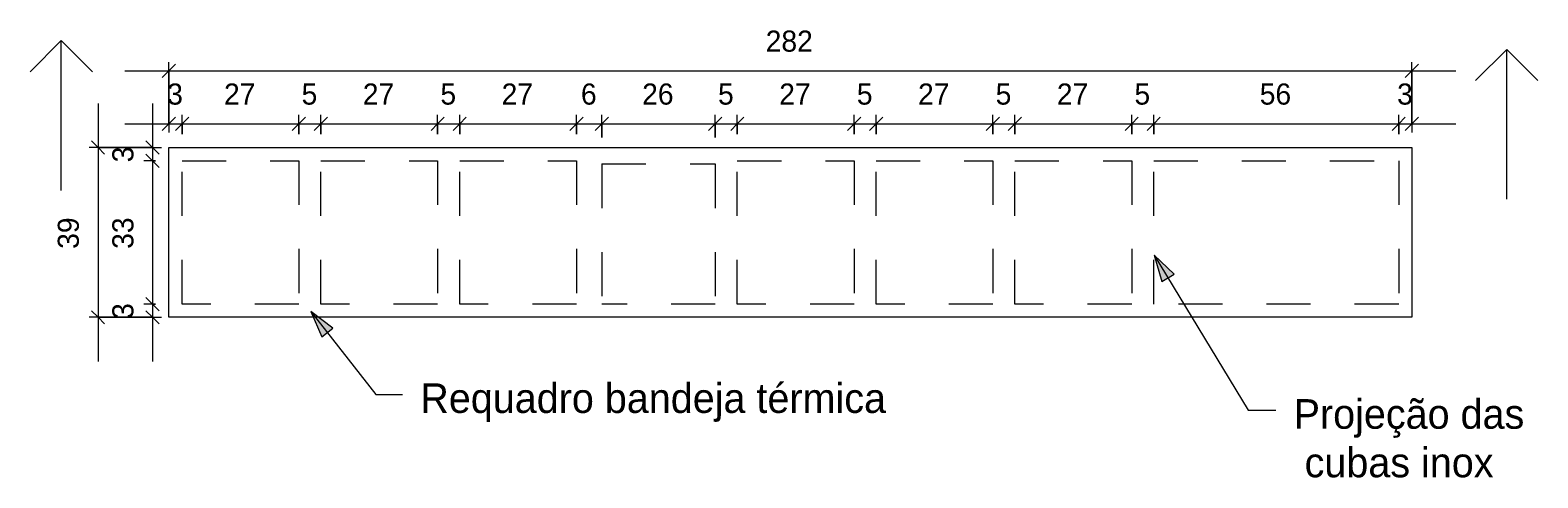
# Model space of a CAD drawing. Header units: metres. Extents: x -1.7 to 80, y -8.6 to 1.8.
# Tile 25 of 79: x 68.3 to 71.7, y -7.6 to -6.6. Entities that reach past the tile are written whole.
import ezdxf

# ---------------------------------------------------------------- set-up
doc = ezdxf.new("R2010")
doc.units = ezdxf.units.M
doc.linetypes.add('Projeção', pattern=[0.003969, 0.002381, -0.001587])
for name, color, linetype, lineweight in [('A-ANNO-DIMS', 120, 'Continuous', 9), ('A-ANNO-DIMS-20', 211, 'Continuous', 9), ('A-DETL', 90, 'Continuous', 18), ('A-FLOR-OVHD', 1, 'Projeção', 18), ('G-ANNO-TEXT', 231, 'Continuous', 9)]:
    doc.layers.add(name, color=color, linetype=linetype, lineweight=lineweight)
doc.styles.add('Century Gothic', font='GOTHIC.TTF', dxfattribs={"height": 0.067065})
doc.styles.add('Century Gothic_4', font='GOTHIC.TTF', dxfattribs={"height": 0.047904})
doc.dimstyles.new('_Cotas_detalhamento_2_5_mm', dxfattribs={"dimscale": 0.3048, "dimtxt": 0.05, "dimasz": 0.098425, "dimexe": 0.065617, "dimexo": 0.19685, "dimgap": 0.098425, "dimtad": 1, "dimdec": 0, "dimlfac": 100, "dimzin": 0, "dimdsep": 46, "dimtxsty": 'Century Gothic_4', "dimblk1": 'OBLIQUE', "dimblk2": 'OBLIQUE', "dimsah": 1, "dimcen": 0.09, "dimdle": 0.328084, "dimazin": 0, "dimtfac": 1, "dimtdec": 4, "dimtix": 1, "dimtmove": 0, "dimatfit": 3, "dimfxl": 1, "dimtvp": 1, "dimtolj": 1, "dimtzin": 0, "dimarcsym": 2})

# ---------------------------------------------------------------- blocks, each defined once
blk = doc.blocks.new('DIMBLOCK259-Planta bandeja das cubas')
at = {"layer": 'A-ANNO-DIMS-20'}
for p, q in [((68.5348, -6.7888), (68.5348, -6.9188)), ((68.5117, -6.8888), (68.5548, -6.8888)), ((68.5348, -6.8888), (68.5117, -6.8888)), ((68.5417, -6.9188), (68.5148, -6.9188)), ((68.5348, -6.9188), (68.5417, -6.9188))]:
    blk.add_line(p, q, dxfattribs=at)
at = {"layer": 'A-ANNO-DIMS-20', "lineweight": 18}
for p, q in [((68.5348, -6.8888), (68.5198, -6.8738)), ((68.5348, -6.9188), (68.5198, -6.9038)), ((68.5348, -6.8888), (68.5498, -6.9038)), ((68.5348, -6.9188), (68.5498, -6.9338))]:
    blk.add_line(p, q, dxfattribs=at)
at = {"layer": 'A-ANNO-DIMS-20', "color": 0, "insert": (68.4434, -6.9224), "char_height": 0.0479, "width": 0.044762, "attachment_point": 1, "rotation": 90, "line_spacing_factor": 0.984117, "style": 'Century Gothic_4'}
blk.add_mtext('3', dxfattribs=at)
blk = doc.blocks.new('_Oblique')
at = {"color": 0, "linetype": 'ByBlock', "lineweight": -2}
blk.add_line((-0.5, -0.5), (0.5, 0.5), dxfattribs=at)
blk = doc.blocks.new('DIMBLOCK260-Planta bandeja das cubas')
at = {"layer": 'A-ANNO-DIMS-20', "lineweight": 18}
for p, q in [((68.5348, -6.9188), (68.5198, -6.9038)), ((68.5348, -6.9188), (68.5498, -6.9338)), ((68.5348, -7.2438), (68.5198, -7.2288)), ((68.5348, -7.2438), (68.5498, -7.2588))]:
    blk.add_line(p, q, dxfattribs=at)
at = {"layer": 'A-ANNO-DIMS-20'}
for p, q in [((68.5417, -6.9188), (68.5148, -6.9188)), ((68.5348, -6.9188), (68.5348, -7.2438)), ((68.5348, -6.9188), (68.5417, -6.9188)), ((68.5417, -7.2438), (68.5148, -7.2438)), ((68.5348, -7.2438), (68.5417, -7.2438))]:
    blk.add_line(p, q, dxfattribs=at)
at = {"layer": 'A-ANNO-DIMS-20', "color": 0, "insert": (68.4434, -7.1186), "char_height": 0.0479, "width": 0.089524, "attachment_point": 1, "rotation": 90, "line_spacing_factor": 0.984117, "style": 'Century Gothic_4'}
blk.add_mtext('33', dxfattribs=at)
blk = doc.blocks.new('DIMBLOCK261-Planta bandeja das cubas')
at = {"layer": 'A-ANNO-DIMS-20'}
for p, q in [((68.5417, -7.2438), (68.5148, -7.2438)), ((68.5348, -7.2438), (68.5348, -7.3738)), ((68.5348, -7.2438), (68.5417, -7.2438)), ((68.5117, -7.2738), (68.5548, -7.2738)), ((68.5348, -7.2738), (68.5117, -7.2738))]:
    blk.add_line(p, q, dxfattribs=at)
at = {"layer": 'A-ANNO-DIMS-20', "lineweight": 18}
for p, q in [((68.5348, -7.2438), (68.5198, -7.2288)), ((68.5348, -7.2438), (68.5498, -7.2588)), ((68.5348, -7.2738), (68.5198, -7.2588)), ((68.5348, -7.2738), (68.5498, -7.2888))]:
    blk.add_line(p, q, dxfattribs=at)
at = {"layer": 'A-ANNO-DIMS-20', "color": 0, "insert": (68.4434, -7.2774), "char_height": 0.0479, "width": 0.044762, "attachment_point": 1, "rotation": 90, "line_spacing_factor": 0.984117, "style": 'Century Gothic_4'}
blk.add_mtext('3', dxfattribs=at)
blk = doc.blocks.new('DIMBLOCK262-Planta bandeja das cubas')
at = {"layer": 'A-ANNO-DIMS-20'}
for p, q in [((68.411, -6.7888), (68.411, -7.3738)), ((68.5117, -6.8888), (68.391, -6.8888)), ((68.411, -6.8888), (68.5117, -6.8888)), ((68.5117, -7.2738), (68.391, -7.2738)), ((68.411, -7.2738), (68.5117, -7.2738))]:
    blk.add_line(p, q, dxfattribs=at)
at = {"layer": 'A-ANNO-DIMS-20', "lineweight": 18}
for p, q in [((68.411, -6.8888), (68.396, -6.8738)), ((68.411, -6.8888), (68.426, -6.9038)), ((68.411, -7.2738), (68.396, -7.2588)), ((68.411, -7.2738), (68.426, -7.2888))]:
    blk.add_line(p, q, dxfattribs=at)
at = {"layer": 'A-ANNO-DIMS-20', "color": 0, "insert": (68.3196, -7.1186), "char_height": 0.0479, "width": 0.089524, "attachment_point": 1, "rotation": 90, "line_spacing_factor": 0.984117, "style": 'Century Gothic_4'}
blk.add_mtext('39', dxfattribs=at)
blk = doc.blocks.new('DIMBLOCK263-Planta bandeja das cubas')
at = {"layer": 'A-ANNO-DIMS-20'}
for p, q in [((68.4717, -6.8351), (68.6017, -6.8351)), ((68.5717, -6.8288), (68.5717, -6.8551)), ((68.5717, -6.8351), (68.5717, -6.8288)), ((68.6017, -6.8588), (68.6017, -6.8151)), ((68.6017, -6.8351), (68.6017, -6.8588))]:
    blk.add_line(p, q, dxfattribs=at)
at = {"layer": 'A-ANNO-DIMS-20', "lineweight": 18}
for p, q in [((68.5717, -6.8351), (68.5567, -6.8501)), ((68.5717, -6.8351), (68.5867, -6.8201)), ((68.6017, -6.8351), (68.5867, -6.8501)), ((68.6017, -6.8351), (68.6167, -6.8201))]:
    blk.add_line(p, q, dxfattribs=at)
at = {"layer": 'A-ANNO-DIMS-20', "color": 0, "insert": (68.568, -6.7437), "char_height": 0.0479, "width": 0.044762, "attachment_point": 1, "line_spacing_factor": 0.984117, "style": 'Century Gothic_4'}
blk.add_mtext('3', dxfattribs=at)
blk = doc.blocks.new('DIMBLOCK264-Planta bandeja das cubas')
at = {"layer": 'A-ANNO-DIMS-20', "lineweight": 18}
for p, q in [((68.6017, -6.8351), (68.5867, -6.8501)), ((68.6017, -6.8351), (68.6167, -6.8201)), ((68.8667, -6.8351), (68.8517, -6.8501)), ((68.8667, -6.8351), (68.8817, -6.8201))]:
    blk.add_line(p, q, dxfattribs=at)
at = {"layer": 'A-ANNO-DIMS-20'}
for p, q in [((68.6017, -6.8588), (68.6017, -6.8151)), ((68.6017, -6.8351), (68.8667, -6.8351)), ((68.6017, -6.8351), (68.6017, -6.8588)), ((68.8667, -6.8588), (68.8667, -6.8151)), ((68.8667, -6.8351), (68.8667, -6.8588))]:
    blk.add_line(p, q, dxfattribs=at)
at = {"layer": 'A-ANNO-DIMS-20', "color": 0, "insert": (68.6969, -6.7437), "char_height": 0.0479, "width": 0.089524, "attachment_point": 1, "line_spacing_factor": 0.984117, "style": 'Century Gothic_4'}
blk.add_mtext('27', dxfattribs=at)
blk = doc.blocks.new('DIMBLOCK265-Planta bandeja das cubas')
at = {"layer": 'A-ANNO-DIMS-20', "lineweight": 18}
for p, q in [((68.8667, -6.8351), (68.8517, -6.8501)), ((68.8667, -6.8351), (68.8817, -6.8201)), ((68.9167, -6.8351), (68.9017, -6.8501)), ((68.9167, -6.8351), (68.9317, -6.8201))]:
    blk.add_line(p, q, dxfattribs=at)
at = {"layer": 'A-ANNO-DIMS-20'}
for p, q in [((68.8667, -6.8588), (68.8667, -6.8151)), ((68.8667, -6.8351), (68.9167, -6.8351)), ((68.8667, -6.8351), (68.8667, -6.8588)), ((68.9167, -6.8588), (68.9167, -6.8151)), ((68.9167, -6.8351), (68.9167, -6.8588))]:
    blk.add_line(p, q, dxfattribs=at)
at = {"layer": 'A-ANNO-DIMS-20', "color": 0, "insert": (68.873, -6.7437), "char_height": 0.0479, "width": 0.044762, "attachment_point": 1, "line_spacing_factor": 0.984117, "style": 'Century Gothic_4'}
blk.add_mtext('5', dxfattribs=at)
blk = doc.blocks.new('DIMBLOCK266-Planta bandeja das cubas')
at = {"layer": 'A-ANNO-DIMS-20', "lineweight": 18}
for p, q in [((68.9167, -6.8351), (68.9017, -6.8501)), ((68.9167, -6.8351), (68.9317, -6.8201)), ((69.1817, -6.8351), (69.1667, -6.8501)), ((69.1817, -6.8351), (69.1967, -6.8201))]:
    blk.add_line(p, q, dxfattribs=at)
at = {"layer": 'A-ANNO-DIMS-20'}
for p, q in [((68.9167, -6.8588), (68.9167, -6.8151)), ((68.9167, -6.8351), (69.1817, -6.8351)), ((68.9167, -6.8351), (68.9167, -6.8588)), ((69.1817, -6.8588), (69.1817, -6.8151)), ((69.1817, -6.8351), (69.1817, -6.8588))]:
    blk.add_line(p, q, dxfattribs=at)
at = {"layer": 'A-ANNO-DIMS-20', "color": 0, "insert": (69.0119, -6.7437), "char_height": 0.0479, "width": 0.089524, "attachment_point": 1, "line_spacing_factor": 0.984117, "style": 'Century Gothic_4'}
blk.add_mtext('27', dxfattribs=at)
blk = doc.blocks.new('DIMBLOCK267-Planta bandeja das cubas')
at = {"layer": 'A-ANNO-DIMS-20', "lineweight": 18}
for p, q in [((69.1817, -6.8351), (69.1667, -6.8501)), ((69.1817, -6.8351), (69.1967, -6.8201)), ((69.2317, -6.8351), (69.2167, -6.8501)), ((69.2317, -6.8351), (69.2467, -6.8201))]:
    blk.add_line(p, q, dxfattribs=at)
at = {"layer": 'A-ANNO-DIMS-20'}
for p, q in [((69.1817, -6.8588), (69.1817, -6.8151)), ((69.1817, -6.8351), (69.2317, -6.8351)), ((69.1817, -6.8351), (69.1817, -6.8588)), ((69.2317, -6.8588), (69.2317, -6.8151)), ((69.2317, -6.8351), (69.2317, -6.8588))]:
    blk.add_line(p, q, dxfattribs=at)
at = {"layer": 'A-ANNO-DIMS-20', "color": 0, "insert": (69.188, -6.7437), "char_height": 0.0479, "width": 0.044762, "attachment_point": 1, "line_spacing_factor": 0.984117, "style": 'Century Gothic_4'}
blk.add_mtext('5', dxfattribs=at)
blk = doc.blocks.new('DIMBLOCK268-Planta bandeja das cubas')
at = {"layer": 'A-ANNO-DIMS-20', "lineweight": 18}
for p, q in [((69.2317, -6.8351), (69.2167, -6.8501)), ((69.2317, -6.8351), (69.2467, -6.8201)), ((69.4967, -6.8351), (69.4817, -6.8501)), ((69.4967, -6.8351), (69.5117, -6.8201))]:
    blk.add_line(p, q, dxfattribs=at)
at = {"layer": 'A-ANNO-DIMS-20'}
for p, q in [((69.2317, -6.8588), (69.2317, -6.8151)), ((69.2317, -6.8351), (69.4967, -6.8351)), ((69.2317, -6.8351), (69.2317, -6.8588)), ((69.4967, -6.8588), (69.4967, -6.8151)), ((69.4967, -6.8351), (69.4967, -6.8588))]:
    blk.add_line(p, q, dxfattribs=at)
at = {"layer": 'A-ANNO-DIMS-20', "color": 0, "insert": (69.3269, -6.7437), "char_height": 0.0479, "width": 0.089524, "attachment_point": 1, "line_spacing_factor": 0.984117, "style": 'Century Gothic_4'}
blk.add_mtext('27', dxfattribs=at)
blk = doc.blocks.new('DIMBLOCK269-Planta bandeja das cubas')
at = {"layer": 'A-ANNO-DIMS-20', "lineweight": 18}
for p, q in [((69.4967, -6.8351), (69.4817, -6.8501)), ((69.4967, -6.8351), (69.5117, -6.8201)), ((69.5545, -6.8351), (69.5395, -6.8501)), ((69.5545, -6.8351), (69.5695, -6.8201))]:
    blk.add_line(p, q, dxfattribs=at)
at = {"layer": 'A-ANNO-DIMS-20'}
for p, q in [((69.4967, -6.8588), (69.4967, -6.8151)), ((69.4967, -6.8351), (69.5545, -6.8351)), ((69.4967, -6.8351), (69.4967, -6.8588)), ((69.5545, -6.8661), (69.5545, -6.8151)), ((69.5545, -6.8351), (69.5545, -6.8661))]:
    blk.add_line(p, q, dxfattribs=at)
at = {"layer": 'A-ANNO-DIMS-20', "color": 0, "insert": (69.5069, -6.7437), "char_height": 0.0479, "width": 0.044762, "attachment_point": 1, "line_spacing_factor": 0.984117, "style": 'Century Gothic_4'}
blk.add_mtext('6', dxfattribs=at)
blk = doc.blocks.new('DIMBLOCK270-Planta bandeja das cubas')
at = {"layer": 'A-ANNO-DIMS-20', "lineweight": 18}
for p, q in [((69.5545, -6.8351), (69.5395, -6.8501)), ((69.5545, -6.8351), (69.5695, -6.8201)), ((69.8117, -6.8351), (69.7967, -6.8501)), ((69.8117, -6.8351), (69.8267, -6.8201))]:
    blk.add_line(p, q, dxfattribs=at)
at = {"layer": 'A-ANNO-DIMS-20'}
for p, q in [((69.5545, -6.8661), (69.5545, -6.8151)), ((69.5545, -6.8351), (69.8117, -6.8351)), ((69.5545, -6.8351), (69.5545, -6.8661)), ((69.8117, -6.8661), (69.8117, -6.8151)), ((69.8117, -6.8351), (69.8117, -6.8661))]:
    blk.add_line(p, q, dxfattribs=at)
at = {"layer": 'A-ANNO-DIMS-20', "color": 0, "insert": (69.6458, -6.7437), "char_height": 0.0479, "width": 0.089524, "attachment_point": 1, "line_spacing_factor": 0.984117, "style": 'Century Gothic_4'}
blk.add_mtext('26', dxfattribs=at)
blk = doc.blocks.new('DIMBLOCK271-Planta bandeja das cubas')
at = {"layer": 'A-ANNO-DIMS-20', "lineweight": 18}
for p, q in [((69.8117, -6.8351), (69.7967, -6.8501)), ((69.8117, -6.8351), (69.8267, -6.8201)), ((69.8617, -6.8351), (69.8467, -6.8501)), ((69.8617, -6.8351), (69.8767, -6.8201))]:
    blk.add_line(p, q, dxfattribs=at)
at = {"layer": 'A-ANNO-DIMS-20'}
for p, q in [((69.8117, -6.8661), (69.8117, -6.8151)), ((69.8117, -6.8351), (69.8617, -6.8351)), ((69.8117, -6.8351), (69.8117, -6.8661)), ((69.8617, -6.8588), (69.8617, -6.8151)), ((69.8617, -6.8351), (69.8617, -6.8588))]:
    blk.add_line(p, q, dxfattribs=at)
at = {"layer": 'A-ANNO-DIMS-20', "color": 0, "insert": (69.818, -6.7437), "char_height": 0.0479, "width": 0.044762, "attachment_point": 1, "line_spacing_factor": 0.984117, "style": 'Century Gothic_4'}
blk.add_mtext('5', dxfattribs=at)
blk = doc.blocks.new('DIMBLOCK272-Planta bandeja das cubas')
at = {"layer": 'A-ANNO-DIMS-20', "lineweight": 18}
for p, q in [((69.8617, -6.8351), (69.8467, -6.8501)), ((69.8617, -6.8351), (69.8767, -6.8201)), ((70.1267, -6.8351), (70.1117, -6.8501)), ((70.1267, -6.8351), (70.1417, -6.8201))]:
    blk.add_line(p, q, dxfattribs=at)
at = {"layer": 'A-ANNO-DIMS-20'}
for p, q in [((69.8617, -6.8588), (69.8617, -6.8151)), ((69.8617, -6.8351), (70.1267, -6.8351)), ((69.8617, -6.8351), (69.8617, -6.8588)), ((70.1267, -6.8588), (70.1267, -6.8151)), ((70.1267, -6.8351), (70.1267, -6.8588))]:
    blk.add_line(p, q, dxfattribs=at)
at = {"layer": 'A-ANNO-DIMS-20', "color": 0, "insert": (69.9569, -6.7437), "char_height": 0.0479, "width": 0.089524, "attachment_point": 1, "line_spacing_factor": 0.984117, "style": 'Century Gothic_4'}
blk.add_mtext('27', dxfattribs=at)
blk = doc.blocks.new('DIMBLOCK273-Planta bandeja das cubas')
at = {"layer": 'A-ANNO-DIMS-20', "lineweight": 18}
for p, q in [((70.1267, -6.8351), (70.1117, -6.8501)), ((70.1267, -6.8351), (70.1417, -6.8201)), ((70.1767, -6.8351), (70.1617, -6.8501)), ((70.1767, -6.8351), (70.1917, -6.8201))]:
    blk.add_line(p, q, dxfattribs=at)
at = {"layer": 'A-ANNO-DIMS-20'}
for p, q in [((70.1267, -6.8588), (70.1267, -6.8151)), ((70.1267, -6.8351), (70.1767, -6.8351)), ((70.1267, -6.8351), (70.1267, -6.8588)), ((70.1767, -6.8588), (70.1767, -6.8151)), ((70.1767, -6.8351), (70.1767, -6.8588))]:
    blk.add_line(p, q, dxfattribs=at)
at = {"layer": 'A-ANNO-DIMS-20', "color": 0, "insert": (70.133, -6.7437), "char_height": 0.0479, "width": 0.044762, "attachment_point": 1, "line_spacing_factor": 0.984117, "style": 'Century Gothic_4'}
blk.add_mtext('5', dxfattribs=at)
blk = doc.blocks.new('DIMBLOCK274-Planta bandeja das cubas')
at = {"layer": 'A-ANNO-DIMS-20', "lineweight": 18}
for p, q in [((70.1767, -6.8351), (70.1617, -6.8501)), ((70.1767, -6.8351), (70.1917, -6.8201)), ((70.4417, -6.8351), (70.4267, -6.8501)), ((70.4417, -6.8351), (70.4567, -6.8201))]:
    blk.add_line(p, q, dxfattribs=at)
at = {"layer": 'A-ANNO-DIMS-20'}
for p, q in [((70.1767, -6.8588), (70.1767, -6.8151)), ((70.1767, -6.8351), (70.4417, -6.8351)), ((70.1767, -6.8351), (70.1767, -6.8588)), ((70.4417, -6.8588), (70.4417, -6.8151)), ((70.4417, -6.8351), (70.4417, -6.8588))]:
    blk.add_line(p, q, dxfattribs=at)
at = {"layer": 'A-ANNO-DIMS-20', "color": 0, "insert": (70.2719, -6.7437), "char_height": 0.0479, "width": 0.089524, "attachment_point": 1, "line_spacing_factor": 0.984117, "style": 'Century Gothic_4'}
blk.add_mtext('27', dxfattribs=at)
blk = doc.blocks.new('DIMBLOCK275-Planta bandeja das cubas')
at = {"layer": 'A-ANNO-DIMS-20', "lineweight": 18}
for p, q in [((70.4417, -6.8351), (70.4267, -6.8501)), ((70.4417, -6.8351), (70.4567, -6.8201)), ((70.4917, -6.8351), (70.4767, -6.8501)), ((70.4917, -6.8351), (70.5067, -6.8201))]:
    blk.add_line(p, q, dxfattribs=at)
at = {"layer": 'A-ANNO-DIMS-20'}
for p, q in [((70.4417, -6.8588), (70.4417, -6.8151)), ((70.4417, -6.8351), (70.4917, -6.8351)), ((70.4417, -6.8351), (70.4417, -6.8588)), ((70.4917, -6.8588), (70.4917, -6.8151)), ((70.4917, -6.8351), (70.4917, -6.8588))]:
    blk.add_line(p, q, dxfattribs=at)
at = {"layer": 'A-ANNO-DIMS-20', "color": 0, "insert": (70.448, -6.7437), "char_height": 0.0479, "width": 0.044762, "attachment_point": 1, "line_spacing_factor": 0.984117, "style": 'Century Gothic_4'}
blk.add_mtext('5', dxfattribs=at)
blk = doc.blocks.new('DIMBLOCK276-Planta bandeja das cubas')
at = {"layer": 'A-ANNO-DIMS-20', "lineweight": 18}
for p, q in [((70.4917, -6.8351), (70.4767, -6.8501)), ((70.4917, -6.8351), (70.5067, -6.8201)), ((70.7567, -6.8351), (70.7417, -6.8501)), ((70.7567, -6.8351), (70.7717, -6.8201))]:
    blk.add_line(p, q, dxfattribs=at)
at = {"layer": 'A-ANNO-DIMS-20'}
for p, q in [((70.4917, -6.8588), (70.4917, -6.8151)), ((70.4917, -6.8351), (70.7567, -6.8351)), ((70.4917, -6.8351), (70.4917, -6.8588)), ((70.7567, -6.8588), (70.7567, -6.8151)), ((70.7567, -6.8351), (70.7567, -6.8588))]:
    blk.add_line(p, q, dxfattribs=at)
at = {"layer": 'A-ANNO-DIMS-20', "color": 0, "insert": (70.5869, -6.7437), "char_height": 0.0479, "width": 0.089524, "attachment_point": 1, "line_spacing_factor": 0.984117, "style": 'Century Gothic_4'}
blk.add_mtext('27', dxfattribs=at)
blk = doc.blocks.new('DIMBLOCK277-Planta bandeja das cubas')
at = {"layer": 'A-ANNO-DIMS-20', "lineweight": 18}
for p, q in [((70.7567, -6.8351), (70.7417, -6.8501)), ((70.7567, -6.8351), (70.7717, -6.8201)), ((70.8067, -6.8351), (70.7917, -6.8501)), ((70.8067, -6.8351), (70.8217, -6.8201))]:
    blk.add_line(p, q, dxfattribs=at)
at = {"layer": 'A-ANNO-DIMS-20'}
for p, q in [((70.7567, -6.8588), (70.7567, -6.8151)), ((70.7567, -6.8351), (70.8067, -6.8351)), ((70.7567, -6.8351), (70.7567, -6.8588)), ((70.8067, -6.8588), (70.8067, -6.8151)), ((70.8067, -6.8351), (70.8067, -6.8588))]:
    blk.add_line(p, q, dxfattribs=at)
at = {"layer": 'A-ANNO-DIMS-20', "color": 0, "insert": (70.763, -6.7437), "char_height": 0.0479, "width": 0.044762, "attachment_point": 1, "line_spacing_factor": 0.984117, "style": 'Century Gothic_4'}
blk.add_mtext('5', dxfattribs=at)
blk = doc.blocks.new('DIMBLOCK278-Planta bandeja das cubas')
at = {"layer": 'A-ANNO-DIMS-20', "lineweight": 18}
for p, q in [((70.8067, -6.8351), (70.7917, -6.8501)), ((70.8067, -6.8351), (70.8217, -6.8201)), ((71.3626, -6.8351), (71.3476, -6.8501)), ((71.3626, -6.8351), (71.3776, -6.8201))]:
    blk.add_line(p, q, dxfattribs=at)
at = {"layer": 'A-ANNO-DIMS-20'}
for p, q in [((70.8067, -6.8588), (70.8067, -6.8151)), ((70.8067, -6.8351), (71.3626, -6.8351)), ((70.8067, -6.8351), (70.8067, -6.8588)), ((71.3626, -6.8588), (71.3626, -6.8151)), ((71.3626, -6.8351), (71.3626, -6.8588))]:
    blk.add_line(p, q, dxfattribs=at)
at = {"layer": 'A-ANNO-DIMS-20', "color": 0, "insert": (71.0473, -6.7437), "char_height": 0.0479, "width": 0.089524, "attachment_point": 1, "line_spacing_factor": 0.984117, "style": 'Century Gothic_4'}
blk.add_mtext('56', dxfattribs=at)
blk = doc.blocks.new('DIMBLOCK279-Planta bandeja das cubas')
at = {"layer": 'A-ANNO-DIMS-20', "lineweight": 18}
for p, q in [((71.3626, -6.8351), (71.3476, -6.8501)), ((71.3626, -6.8351), (71.3776, -6.8201)), ((71.3926, -6.8351), (71.3776, -6.8501)), ((71.3926, -6.8351), (71.4076, -6.8201))]:
    blk.add_line(p, q, dxfattribs=at)
at = {"layer": 'A-ANNO-DIMS-20'}
for p, q in [((71.3626, -6.8588), (71.3626, -6.8151)), ((71.3626, -6.8351), (71.4926, -6.8351)), ((71.3626, -6.8351), (71.3626, -6.8588)), ((71.3926, -6.8288), (71.3926, -6.8551)), ((71.3926, -6.8351), (71.3926, -6.8288))]:
    blk.add_line(p, q, dxfattribs=at)
at = {"layer": 'A-ANNO-DIMS-20', "color": 0, "insert": (71.359, -6.7437), "char_height": 0.0479, "width": 0.044762, "attachment_point": 1, "line_spacing_factor": 0.984117, "style": 'Century Gothic_4'}
blk.add_mtext('3', dxfattribs=at)
blk = doc.blocks.new('DIMBLOCK280-Planta bandeja das cubas')
at = {"layer": 'A-ANNO-DIMS-20'}
for p, q in [((68.5717, -6.8288), (68.5717, -6.6951)), ((71.3926, -6.8288), (71.3926, -6.6951)), ((68.4717, -6.7151), (71.4926, -6.7151)), ((68.5717, -6.7151), (68.5717, -6.8288)), ((71.3926, -6.7151), (71.3926, -6.8288))]:
    blk.add_line(p, q, dxfattribs=at)
at = {"layer": 'A-ANNO-DIMS-20', "lineweight": 18}
for p, q in [((68.5717, -6.7151), (68.5867, -6.7001)), ((71.3926, -6.7151), (71.4076, -6.7001)), ((68.5717, -6.7151), (68.5567, -6.7301)), ((71.3926, -6.7151), (71.3776, -6.7301))]:
    blk.add_line(p, q, dxfattribs=at)
at = {"layer": 'A-ANNO-DIMS-20', "color": 0, "insert": (69.9262, -6.6237), "char_height": 0.0479, "width": 0.134286, "attachment_point": 1, "line_spacing_factor": 0.984117, "style": 'Century Gothic_4'}
blk.add_mtext('282', dxfattribs=at)

msp = doc.modelspace()

# ---------------------------------------------------------------- hatches: boundary and pattern name
at = {"layer": 'G-ANNO-TEXT'}
for points in [[(70.808, -7.1327), (70.8254, -7.1923), (70.8528, -7.1756)], [(68.8942, -7.2608), (68.9186, -7.3179), (68.9439, -7.2981)]]:
    msp.add_hatch(color=210, dxfattribs=at).paths.add_polyline_path(points, flags=0)

# ---------------------------------------------------------------- linework, layer by layer
at = {"layer": 'A-DETL'}
for p, q in [((68.3277, -6.6463), (68.257, -6.717)), ((68.3277, -6.9863), (68.3277, -6.6463)), ((68.3277, -6.6463), (68.3984, -6.717)), ((71.6077, -6.6663), (71.537, -6.737)), ((71.6077, -7.0063), (71.6077, -6.6663)), ((71.6077, -6.6663), (71.6784, -6.737)), ((68.5717, -6.8888), (71.3926, -6.8888)), ((68.5717, -7.2738), (68.5717, -6.8888)), ((71.3926, -6.8888), (71.3926, -7.2738)), ((71.3926, -7.2738), (68.5717, -7.2738))]:
    msp.add_line(p, q, dxfattribs=at)
at = {"layer": 'A-FLOR-OVHD'}
for p, q in [((68.6017, -6.9188), (68.8667, -6.9188)), ((68.6017, -7.2438), (68.6017, -6.9188)), ((68.8667, -6.9188), (68.8667, -7.2438)), ((68.9167, -6.9188), (69.1817, -6.9188)), ((68.9167, -7.2438), (68.9167, -6.9188)), ((69.1817, -6.9188), (69.1817, -7.2438)), ((69.2317, -6.9188), (69.4967, -6.9188)), ((69.2317, -7.2438), (69.2317, -6.9188)), ((69.4967, -6.9188), (69.4967, -7.2438)), ((69.5545, -6.9261), (69.8117, -6.9261)), ((69.5545, -6.9261), (69.5545, -7.2438)), ((69.8117, -6.9261), (69.8117, -7.2438)), ((69.8617, -6.9188), (70.1267, -6.9188)), ((69.8617, -7.2438), (69.8617, -6.9188)), ((69.8617, -6.9188), (70.1267, -6.9188)), ((69.8617, -7.2438), (69.8617, -6.9188)), ((70.1267, -6.9188), (70.1267, -7.2438)), ((70.1267, -6.9188), (70.1267, -7.2438)), ((70.1767, -6.9188), (70.4417, -6.9188)), ((70.1767, -7.2438), (70.1767, -6.9188)), ((70.4417, -6.9188), (70.4417, -7.2438)), ((70.4917, -6.9188), (70.7567, -6.9188)), ((70.4917, -7.2438), (70.4917, -6.9188)), ((70.7567, -6.9188), (70.7567, -7.2438)), ((70.8067, -6.9188), (71.3626, -6.9188)), ((70.8067, -7.2438), (70.8067, -6.9188)), ((71.3626, -6.9188), (71.3626, -7.2438)), ((68.8667, -7.2438), (68.6017, -7.2438)), ((69.1817, -7.2438), (68.9167, -7.2438)), ((69.4967, -7.2438), (69.2317, -7.2438)), ((69.8117, -7.2438), (69.5545, -7.2438)), ((70.1267, -7.2438), (69.8617, -7.2438)), ((70.1267, -7.2438), (69.8617, -7.2438)), ((70.4417, -7.2438), (70.1767, -7.2438)), ((70.7567, -7.2438), (70.4917, -7.2438)), ((71.3626, -7.2438), (70.8067, -7.2438))]:
    msp.add_line(p, q, dxfattribs=at)
at = {"layer": 'G-ANNO-TEXT', "color": 210}
for p, q in [((70.808, -7.1327), (70.8254, -7.1923)), ((70.8528, -7.1756), (70.808, -7.1327)), ((70.808, -7.1327), (71.0214, -7.4843)), ((70.8254, -7.1923), (70.8528, -7.1756)), ((68.8942, -7.2608), (68.9186, -7.3179)), ((68.9439, -7.2981), (68.8942, -7.2608)), ((68.8942, -7.2608), (69.0411, -7.4485)), ((68.9186, -7.3179), (68.9439, -7.2981)), ((69.0411, -7.4485), (69.1016, -7.4485)), ((71.0214, -7.4843), (71.0835, -7.4843))]:
    msp.add_line(p, q, dxfattribs=at)

# ---------------------------------------------------------------- texts
at = {"layer": 'G-ANNO-TEXT', "color": 7, "char_height": 0.067065, "attachment_point": 1, "line_spacing_factor": 0.984117, "style": 'Century Gothic'}
for s, insert, width in [('Requadro bandeja térmica', (69.1423, -7.4235), 1.469088), ('Projeção das\\P cubas inox\\P', (71.1242, -7.4593), 0.705565)]:
    msp.add_mtext(s, dxfattribs=dict(at, insert=insert, width=width))

# ---------------------------------------------------------------- dimensions: what is measured, and where the dimension line sits
at = {"layer": 'A-ANNO-DIMS'}
for base, p1, p2, override, picture, middle in [((71.3926, -6.7151), (68.5717, -6.8888), (71.3926, -6.8888), {"dimpost": '<>', "dimfxl": 2.820957}, 'DIMBLOCK280-Planta bandeja das cubas', (69.9821, -6.66)), ((68.6017, -6.8351), (68.5717, -6.8888), (68.6017, -6.9188), {"dimpost": '<>', "dimfxl": 0.042426}, 'DIMBLOCK263-Planta bandeja das cubas', (68.5867, -6.78)), ((68.8666590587, -6.8351270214), (68.6016590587, -6.918774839), (68.8666590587, -6.918774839), {"dimpost": '<>', "dimfxl": 0.265}, 'DIMBLOCK264-Planta bandeja das cubas', (68.7341590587, -6.7799702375)), ((68.9167, -6.8351), (68.8667, -6.9188), (68.9167, -6.9188), {"dimpost": '<>', "dimfxl": 0.05}, 'DIMBLOCK265-Planta bandeja das cubas', (68.8917, -6.7806)), ((69.1816590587, -6.8351270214), (68.9166590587, -6.918774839), (69.1816590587, -6.918774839), {"dimpost": '<>', "dimfxl": 0.265}, 'DIMBLOCK266-Planta bandeja das cubas', (69.0491590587, -6.7799702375)), ((69.2317, -6.8351), (69.1817, -6.9188), (69.2317, -6.9188), {"dimpost": '<>', "dimfxl": 0.05}, 'DIMBLOCK267-Planta bandeja das cubas', (69.2067, -6.7806)), ((69.4966590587, -6.8351270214), (69.2316590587, -6.918774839), (69.4966590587, -6.918774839), {"dimpost": '<>', "dimfxl": 0.265}, 'DIMBLOCK268-Planta bandeja das cubas', (69.3641590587, -6.7799702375)), ((69.5545, -6.8351), (69.4967, -6.9188), (69.5545, -6.9261), {"dimpost": '<>', "dimfxl": 0.058325}, 'DIMBLOCK269-Planta bandeja das cubas', (69.5256, -6.78)), ((69.8117, -6.8351), (69.5545, -6.9261), (69.8117, -6.9261), {"dimpost": '<>', "dimfxl": 0.257139}, 'DIMBLOCK270-Planta bandeja das cubas', (69.6831, -6.78)), ((69.8617, -6.8351), (69.8117, -6.9261), (69.8617, -6.9188), {"dimpost": '<>', "dimfxl": 0.050536}, 'DIMBLOCK271-Planta bandeja das cubas', (69.8367, -6.7806)), ((70.1266590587, -6.8351270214), (69.8616590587, -6.918774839), (70.1266590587, -6.918774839), {"dimpost": '<>', "dimfxl": 0.265}, 'DIMBLOCK272-Planta bandeja das cubas', (69.9941590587, -6.7799702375)), ((70.1767, -6.8351), (70.1267, -6.9188), (70.1767, -6.9188), {"dimpost": '<>', "dimfxl": 0.05}, 'DIMBLOCK273-Planta bandeja das cubas', (70.1517, -6.7806)), ((70.4416590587, -6.8351270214), (70.1766590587, -6.918774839), (70.4416590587, -6.918774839), {"dimpost": '<>', "dimfxl": 0.265}, 'DIMBLOCK274-Planta bandeja das cubas', (70.3091590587, -6.7799702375)), ((70.4917, -6.8351), (70.4417, -6.9188), (70.4917, -6.9188), {"dimpost": '<>', "dimfxl": 0.05}, 'DIMBLOCK275-Planta bandeja das cubas', (70.4667, -6.7806)), ((70.7566590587, -6.8351270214), (70.4916590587, -6.918774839), (70.7566590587, -6.918774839), {"dimpost": '<>', "dimfxl": 0.265}, 'DIMBLOCK276-Planta bandeja das cubas', (70.6241590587, -6.7799702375)), ((70.8067, -6.8351), (70.7567, -6.9188), (70.8067, -6.9188), {"dimpost": '<>', "dimfxl": 0.05}, 'DIMBLOCK277-Planta bandeja das cubas', (70.7817, -6.7806)), ((71.3626, -6.8351), (70.8067, -6.9188), (71.3626, -6.9188), {"dimpost": '<>', "dimfxl": 0.555957}, 'DIMBLOCK278-Planta bandeja das cubas', (71.0846, -6.78)), ((71.3926, -6.8351), (71.3626, -6.9188), (71.3926, -6.8888), {"dimpost": '<>', "dimfxl": 0.042426}, 'DIMBLOCK279-Planta bandeja das cubas', (71.3776, -6.78))]:
    dim = msp.add_linear_dim(base=base, p1=p1, p2=p2, dimstyle='_Cotas_detalhamento_2_5_mm', override=override, dxfattribs=at)
    dim.commit()
    dim.dimension.update_dxf_attribs({"geometry": picture, "text_midpoint": middle})
for base, p1, p2, override, picture, middle in [((68.4110424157, -7.273774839), (68.5716590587, -6.888774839), (68.5716590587, -7.273774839), {"dimpost": '<>', "dimfxl": 0.385}, 'DIMBLOCK262-Planta bandeja das cubas', (68.3558856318, -7.081274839)), ((68.5348, -6.9188), (68.5717, -6.8888), (68.6017, -6.9188), {"dimpost": '<>', "dimfxl": 0.042426}, 'DIMBLOCK259-Planta bandeja das cubas', (68.4797, -6.9038)), ((68.5348226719, -7.243774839), (68.6016590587, -6.918774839), (68.6016590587, -7.243774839), {"dimpost": '<>', "dimfxl": 0.325}, 'DIMBLOCK260-Planta bandeja das cubas', (68.4796658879, -7.081274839)), ((68.5348, -7.2738), (68.6017, -7.2438), (68.5717, -7.2738), {"dimpost": '<>', "dimfxl": 0.042426}, 'DIMBLOCK261-Planta bandeja das cubas', (68.4797, -7.2588))]:
    dim = msp.add_linear_dim(base=base, p1=p1, p2=p2, angle=90, dimstyle='_Cotas_detalhamento_2_5_mm', override=override, dxfattribs=at)
    dim.commit()
    dim.dimension.update_dxf_attribs({"geometry": picture, "text_midpoint": middle})

doc.saveas('drawing.dxf')
